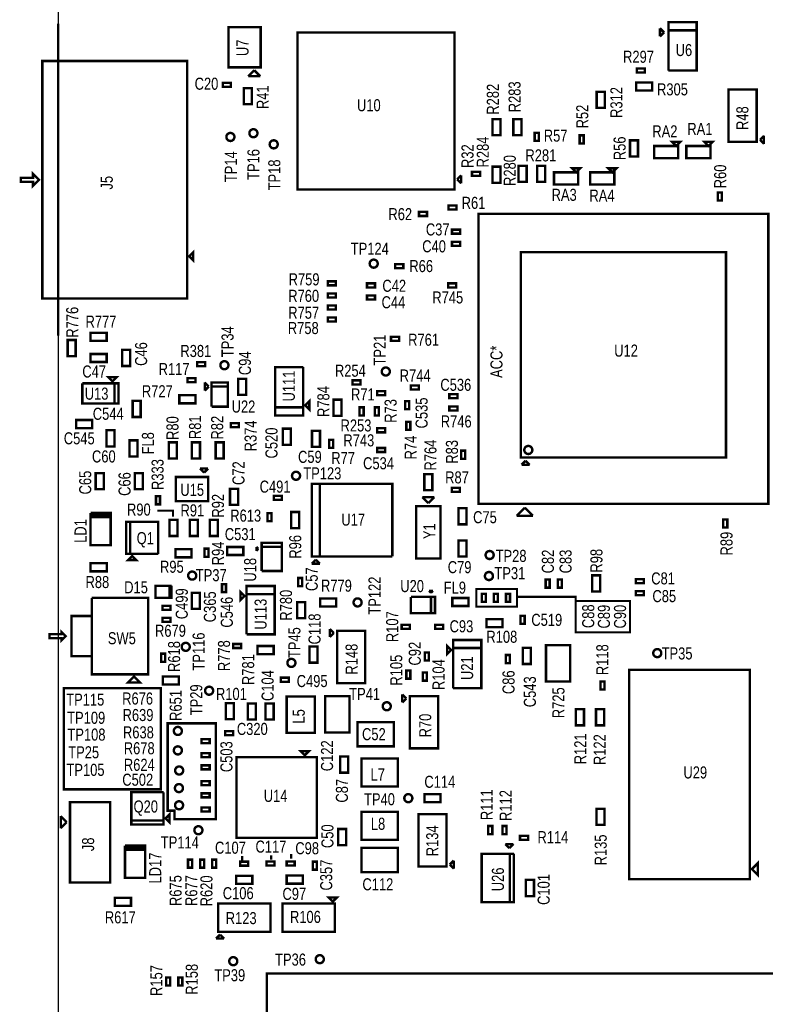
# Model space of a CAD drawing. Extents: x -19 to 106, y -45 to 160.
# Tile 19 of 21: x -6 to 41, y 55 to 117. Entities that reach past the tile are written whole.
import ezdxf
from ezdxf.enums import TextEntityAlignment as Align

# ---------------------------------------------------------------- set-up
doc = ezdxf.new("R2010")
doc.units = 0
for name, color, linetype in [('BG_OUTLINE', 95, 'CONTINUOUS'), ('PG_ASSEMBLY_TOP', 120, 'CONTINUOUS'), ('RD_ASSEMBLY_TOP', 120, 'CONTINUOUS')]:
    doc.layers.add(name, color=color, linetype=linetype)

msp = doc.modelspace()

# ---------------------------------------------------------------- linework, layer by layer
at = {"layer": 'BG_OUTLINE'}
msp.add_lwpolyline([(-3.809746, -3.81), (81.190084, -3.81), (81.190084, 146.286728), (-3.809746, 146.286728)], close=True, dxfattribs=at)
at = {"layer": 'BG_OUTLINE', "const_width": 0.1524}
msp.add_lwpolyline([(-3.809746, 116.93906), (-3.809746, 97.25406)], dxfattribs=at)
at = {"layer": 'PG_ASSEMBLY_TOP'}
for points, const_width in [([(34.70529, 113.98504), (36.48329, 113.98504), (36.48329, 117.03304), (34.70529, 117.03304), (34.70529, 116.52504), (36.48329, 116.52504)], 0.1524), ([(8.967978, 114.188494), (8.967978, 116.728494), (6.935978, 116.728494), (6.935978, 114.188494), (8.967978, 114.188494)], 0.1524), ([(21.19757, 116.39296), (11.29157, 116.39296), (11.29157, 106.48696), (21.19757, 106.48696), (21.19757, 116.39296)], 0.1524), ([(34.17189, 116.65204), (34.17189, 116.14404)], 0.1524), ([(34.42589, 116.39804), (34.17189, 116.65204)], 0.1524), ([(34.17189, 116.14404), (34.42589, 116.39804)], 0.1524), ([(36.48329, 116.52504), (34.70529, 116.52504), (34.70529, 113.98504)], 0.1524), ([(4.334256, 114.58956), (4.334256, 99.60356), (-4.809744, 99.60356), (-4.809744, 114.58956), (4.334256, 114.58956)], 0.1524), ([(8.561578, 114.010694), (8.180578, 113.629694)], 0.1524), ([(8.180578, 113.629694), (8.942578, 113.629694)], 0.1524), ([(8.942578, 113.629694), (8.561578, 114.010694)], 0.1524), ([(32.708342, 113.8682), (33.216342, 113.8682), (33.216342, 114.1222), (32.708342, 114.1222), (32.708342, 113.8682)], 0.1524), ([(6.57987, 112.96396), (7.08787, 112.96396), (7.08787, 113.21796), (6.57987, 113.21796), (6.57987, 112.96396)], 0.1524), ([(32.6644, 112.7252), (33.6804, 112.7252), (33.6804, 113.2332), (32.6644, 113.2332), (32.6644, 112.7252)], 0.1524), ([(8.4074, 111.8616), (8.4074, 112.8776), (7.8994, 112.8776), (7.8994, 111.8616), (8.4074, 111.8616)], 0.1524), ([(30.1752, 112.649), (30.1752, 111.633), (30.6832, 111.633), (30.6832, 112.649), (30.1752, 112.649)], 0.1524), ([(40.27297, 112.789462), (38.49497, 112.789462), (38.49497, 109.487462), (40.27297, 109.487462), (40.27297, 112.789462)], 0.1524), ([(23.5966, 110.9218), (23.5966, 109.9058), (24.1046, 109.9058), (24.1046, 110.9218), (23.5966, 110.9218)], 0.1524), ([(24.9174, 110.9218), (24.9174, 109.9058), (25.4254, 109.9058), (25.4254, 110.9218), (24.9174, 110.9218)], 0.1524), ([(26.5176, 109.5502), (26.5176, 110.0582), (26.2636, 110.0582), (26.2636, 109.5502), (26.5176, 109.5502)], 0.1524), ([(29.101034, 109.899958), (29.101034, 109.391958), (29.355034, 109.391958), (29.355034, 109.899958), (29.101034, 109.899958)], 0.1524), ([(32.27705, 109.584236), (32.27705, 108.568236), (32.78505, 108.568236), (32.78505, 109.584236), (32.27705, 109.584236)], 0.1524), ([(35.45205, 109.482636), (34.94405, 109.482636), (35.19805, 109.228636), (35.45205, 109.482636)], 0.1524), ([(37.48405, 109.482636), (36.97605, 109.482636), (37.23005, 109.228636), (37.48405, 109.482636)], 0.1524), ([(40.73017, 109.868462), (40.47617, 109.614462)], 0.1524), ([(40.47617, 109.614462), (40.73017, 109.360462)], 0.1524), ([(40.73017, 109.360462), (40.73017, 109.868462)], 0.1524), ([(35.32505, 108.466636), (33.80105, 108.466636), (33.80105, 109.228636), (35.32505, 109.228636), (35.32505, 108.466636)], 0.1524), ([(37.35705, 108.466636), (35.83305, 108.466636), (35.83305, 109.228636), (37.35705, 109.228636), (37.35705, 108.466636)], 0.1524), ([(-5.019802, 107.09656), (-5.400802, 107.47756), (-5.400802, 107.22356), (-6.162802, 107.22356), (-6.162802, 106.96956), (-5.400802, 106.96956), (-5.400802, 106.71556), (-5.019802, 107.09656)], 0.1524), ([(22.308312, 107.346242), (22.816312, 107.346242), (22.816312, 107.600242), (22.308312, 107.600242), (22.308312, 107.346242)], 0.1524), ([(23.5966, 107.9246), (23.5966, 106.9086), (24.1046, 106.9086), (24.1046, 107.9246), (23.5966, 107.9246)], 0.1524), ([(25.2476, 107.9754), (25.2476, 106.9594), (25.7556, 106.9594), (25.7556, 107.9754), (25.2476, 107.9754)], 0.1524), ([(26.416, 107.9754), (26.416, 106.9594), (26.924, 106.9594), (26.924, 107.9754), (26.416, 107.9754)], 0.1524), ([(29.006546, 106.80319), (27.482546, 106.80319), (27.482546, 107.56519), (29.006546, 107.56519), (29.006546, 106.80319)], 0.1524), ([(29.133546, 107.81919), (28.625546, 107.81919), (28.879546, 107.56519), (29.133546, 107.81919)], 0.1524), ([(31.289498, 106.80319), (29.765498, 106.80319), (29.765498, 107.56519), (31.289498, 107.56519), (31.289498, 106.80319)], 0.1524), ([(31.416498, 107.81919), (30.908498, 107.81919), (31.162498, 107.56519), (31.416498, 107.81919)], 0.1524), ([(21.62937, 107.37596), (21.37537, 107.12196)], 0.1524), ([(21.37537, 107.12196), (21.62937, 106.86796)], 0.1524), ([(21.62937, 106.86796), (21.62937, 107.37596)], 0.1524), ([(38.0746, 105.791), (38.0746, 106.299), (37.8206, 106.299), (37.8206, 105.791), (38.0746, 105.791)], 0.1524), ([(18.960592, 104.81056), (19.468592, 104.81056), (19.468592, 105.06456), (18.960592, 105.06456), (18.960592, 104.81056)], 0.1524), ([(21.325078, 105.471468), (20.817078, 105.471468), (20.817078, 105.217468), (21.325078, 105.217468), (21.325078, 105.471468)], 0.1524), ([(41.00703, 86.653624), (41.00703, 104.941624), (22.71903, 104.941624), (22.71903, 86.653624), (41.00703, 86.653624)], 0.1524), ([(21.04517, 103.693468), (21.55317, 103.693468), (21.55317, 103.947468), (21.04517, 103.947468), (21.04517, 103.693468)], 0.1524), ([(21.55317, 103.185468), (21.04517, 103.185468), (21.04517, 102.931468), (21.55317, 102.931468), (21.55317, 103.185468)], 0.1524), ([(4.461256, 102.27056), (4.715256, 102.52456), (4.715256, 102.01656), (4.461256, 102.27056)], 0.1524), ([(38.33749, 89.56802), (38.33749, 102.52202), (25.38349, 102.52202), (25.38349, 89.56802), (38.33749, 89.56802)], 0.1524), ([(17.46377, 101.521006), (17.97177, 101.521006), (17.97177, 101.775006), (17.46377, 101.775006), (17.46377, 101.521006)], 0.1524), ([(13.716, 100.6856), (13.208, 100.6856), (13.208, 100.4316), (13.716, 100.4316), (13.716, 100.6856)], 0.1524), ([(16.18742, 100.558092), (15.67942, 100.558092), (15.67942, 100.304092), (16.18742, 100.304092), (16.18742, 100.558092)], 0.1524), ([(21.3106, 100.5586), (20.8026, 100.5586), (20.8026, 100.3046), (21.3106, 100.3046), (21.3106, 100.5586)], 0.1524), ([(13.716, 99.9236), (13.208, 99.9236), (13.208, 99.6696), (13.716, 99.6696), (13.716, 99.9236)], 0.1524), ([(16.18742, 99.796092), (15.67942, 99.796092), (15.67942, 99.542092), (16.18742, 99.542092), (16.18742, 99.796092)], 0.1524), ([(13.716, 99.1616), (13.208, 99.1616), (13.208, 98.9076), (13.716, 98.9076), (13.716, 99.1616)], 0.1524), ([(13.716, 98.3996), (13.208, 98.3996), (13.208, 98.1456), (13.716, 98.1456), (13.716, 98.3996)], 0.1524), ([(-3.2131, 96.985582), (-3.2131, 95.969582), (-2.7051, 95.969582), (-2.7051, 96.985582), (-3.2131, 96.985582)], 0.1524), ([(-1.76657, 96.9264), (-0.75057, 96.9264), (-0.75057, 97.4344), (-1.76657, 97.4344), (-1.76657, 96.9264)], 0.1524), ([(17.7038, 97.1804), (17.1958, 97.1804), (17.1958, 96.9264), (17.7038, 96.9264), (17.7038, 97.1804)], 0.1524), ([(0.7366, 95.34144), (0.7366, 96.35744), (0.2286, 96.35744), (0.2286, 95.34144), (0.7366, 95.34144)], 0.1524), ([(-1.76657, 95.59544), (-0.75057, 95.59544), (-0.75057, 96.10344), (-1.76657, 96.10344), (-1.76657, 95.59544)], 0.1524), ([(5.47116, 95.5802), (4.96316, 95.5802), (4.96316, 95.3262), (5.47116, 95.3262), (5.47116, 95.5802)], 0.1524), ([(11.6586, 95.2754), (11.6586, 92.7354), (9.8806, 92.7354)], 0.1524), ([(9.8806, 92.7354), (11.6586, 92.7354), (11.6586, 92.2274), (9.8806, 92.2274), (9.8806, 95.2754), (11.6586, 95.2754)], 0.1524), ([(-0.380746, 94.377256), (-0.126746, 94.631256), (-0.634746, 94.631256), (-0.380746, 94.377256)], 0.1524), ([(4.859528, 94.582996), (4.351528, 94.582996), (4.351528, 94.328996), (4.859528, 94.328996), (4.859528, 94.582996)], 0.1524), ([(8.061198, 93.523562), (8.061198, 94.539562), (7.553198, 94.539562), (7.553198, 93.523562), (8.061198, 93.523562)], 0.1524), ([(14.7574, 94.1832), (15.2654, 94.1832), (15.2654, 94.4372), (14.7574, 94.4372), (14.7574, 94.1832)], 0.1524), ([(-0.253746, 92.980256), (-0.253746, 94.250256), (-2.285746, 94.250256)], 0.1524), ([(-2.285746, 94.250256), (-2.285746, 92.980256), (0.000254, 92.980256), (0.000254, 94.250256), (-0.253746, 94.250256), (-0.253746, 92.980256)], 0.1524), ([(5.44195, 94.303596), (5.44195, 93.795596)], 0.1524), ([(5.69595, 94.049596), (5.44195, 94.303596)], 0.1524), ([(5.44195, 93.795596), (5.69595, 94.049596)], 0.1524), ([(5.87375, 92.779596), (6.88975, 92.779596), (6.88975, 94.303596), (5.87375, 94.303596), (5.87375, 94.049596), (6.88975, 94.049596)], 0.1524), ([(6.88975, 94.049596), (5.87375, 94.049596), (5.87375, 92.779596)], 0.1524), ([(16.32077, 93.500956), (16.82877, 93.500956), (16.82877, 93.754956), (16.32077, 93.754956), (16.32077, 93.500956)], 0.1524), ([(18.9484, 94.107), (18.4404, 94.107), (18.4404, 93.853), (18.9484, 93.853), (18.9484, 94.107)], 0.1524), ([(0.889, 93.1418), (0.889, 92.1258), (1.397, 92.1258), (1.397, 93.1418), (0.889, 93.1418)], 0.1524), ([(4.8514, 93.4974), (3.8354, 93.4974), (3.8354, 92.9894), (4.8514, 92.9894), (4.8514, 93.4974)], 0.1524), ([(11.7856, 92.8624), (12.0396, 92.6084), (12.0396, 93.1164), (11.7856, 92.8624)], 0.1524), ([(13.5636, 93.218), (13.5636, 92.202), (14.0716, 92.202), (14.0716, 93.218), (13.5636, 93.218)], 0.1524), ([(21.3868, 93.5736), (20.8788, 93.5736), (20.8788, 93.3196), (21.3868, 93.3196), (21.3868, 93.5736)], 0.1524), ([(15.2146, 92.7354), (15.2146, 92.2274), (15.4686, 92.2274), (15.4686, 92.7354), (15.2146, 92.7354)], 0.1524), ([(16.167862, 92.7354), (16.167862, 92.2274), (16.421862, 92.2274), (16.421862, 92.7354), (16.167862, 92.7354)], 0.1524), ([(18.0848, 93.119956), (18.0848, 92.611956), (18.3388, 92.611956), (18.3388, 93.119956), (18.0848, 93.119956)], 0.1524), ([(21.3868, 92.7862), (20.8788, 92.7862), (20.8788, 92.5322), (21.3868, 92.5322), (21.3868, 92.7862)], 0.1524), ([(-2.677922, 91.4273), (-1.661922, 91.4273), (-1.661922, 91.9353), (-2.677922, 91.9353), (-2.677922, 91.4273)], 0.1524), ([(-0.254, 90.2716), (-0.254, 91.2876), (-0.762, 91.2876), (-0.762, 90.2716), (-0.254, 90.2716)], 0.1524), ([(7.088632, 91.476576), (7.596632, 91.476576), (7.596632, 91.730576), (7.088632, 91.730576), (7.088632, 91.476576)], 0.1524), ([(10.8712, 90.3732), (10.8712, 91.3892), (10.3632, 91.3892), (10.3632, 90.3732), (10.8712, 90.3732)], 0.1524), ([(12.208256, 91.260168), (12.208256, 90.244168), (12.716256, 90.244168), (12.716256, 91.260168), (12.208256, 91.260168)], 0.1524), ([(16.82877, 91.414092), (16.32077, 91.414092), (16.32077, 91.160092), (16.82877, 91.160092), (16.82877, 91.414092)], 0.1524), ([(18.161, 91.821), (18.161, 91.313), (18.415, 91.313), (18.415, 91.821), (18.161, 91.821)], 0.1524), ([(0.687324, 90.654632), (0.687324, 89.638632), (1.195324, 89.638632), (1.195324, 90.654632), (0.687324, 90.654632)], 0.1524), ([(13.55217, 90.18016), (13.55217, 90.68816), (13.29817, 90.68816), (13.29817, 90.18016), (13.55217, 90.18016)], 0.1524), ([(3.683, 89.5096), (3.683, 90.5256), (3.175, 90.5256), (3.175, 89.5096), (3.683, 89.5096)], 0.1524), ([(5.140706, 89.5096), (5.140706, 90.5256), (4.632706, 90.5256), (4.632706, 89.5096), (5.140706, 89.5096)], 0.1524), ([(6.63575, 89.5096), (6.63575, 90.5256), (6.12775, 90.5256), (6.12775, 89.5096), (6.63575, 89.5096)], 0.1524), ([(16.82877, 90.17), (16.32077, 90.17), (16.32077, 89.916), (16.82877, 89.916), (16.82877, 90.17)], 0.1524), ([(21.877528, 89.493344), (21.877528, 90.001344), (21.623528, 90.001344), (21.623528, 89.493344), (21.877528, 89.493344)], 0.1524), ([(5.65277, 88.87206), (5.14477, 88.87206)], 0.1524), ([(5.14477, 88.87206), (5.39877, 88.61806)], 0.1524), ([(5.39877, 88.61806), (5.65277, 88.87206)], 0.1524), ([(25.68829, 89.36482), (25.43429, 89.11082)], 0.1524), ([(25.43429, 89.11082), (25.94229, 89.11082)], 0.1524), ([(25.94229, 89.11082), (25.68829, 89.36482)], 0.1524), ([(-0.935736, 87.568786), (-0.935736, 88.584786), (-1.443736, 88.584786), (-1.443736, 87.568786), (-0.935736, 87.568786)], 0.1524), ([(1.528064, 87.568786), (1.528064, 88.584786), (1.020064, 88.584786), (1.020064, 87.568786), (1.528064, 87.568786)], 0.1524), ([(3.62077, 88.33866), (3.62077, 86.81466), (5.65277, 86.81466), (5.65277, 88.33866), (3.62077, 88.33866)], 0.1524), ([(19.80565, 87.503), (19.80565, 88.519), (19.29765, 88.519), (19.29765, 87.503), (19.80565, 87.503)], 0.1524), ([(7.5438, 86.578694), (7.5438, 87.594694), (7.0358, 87.594694), (7.0358, 86.578694), (7.5438, 86.578694)], 0.1524), ([(17.277334, 83.328764), (17.277334, 87.900764), (12.197334, 87.900764), (12.197334, 83.328764), (12.705334, 83.328764), (12.705334, 87.900764)], 0.1524), ([(12.705334, 87.900764), (12.705334, 83.328764), (17.277334, 83.328764)], 0.1524), ([(21.540978, 87.659718), (21.032978, 87.659718), (21.032978, 87.405718), (21.540978, 87.405718), (21.540978, 87.659718)], 0.1524), ([(2.6162, 86.614), (2.6162, 87.122), (2.3622, 87.122), (2.3622, 86.614), (2.6162, 86.614)], 0.1524), ([(10.3124, 87.1474), (9.8044, 87.1474), (9.8044, 86.8934), (10.3124, 86.8934), (10.3124, 87.1474)], 0.1524), ([(19.17065, 87.06866), (19.55165, 86.68766)], 0.1524), ([(19.93265, 87.06866), (19.17065, 87.06866)], 0.1524), ([(19.55165, 86.68766), (19.93265, 87.06866)], 0.1524), ([(18.78965, 86.49716), (18.78965, 83.19516), (20.31365, 83.19516), (20.31365, 86.49716), (18.78965, 86.49716)], 0.1524), ([(21.96465, 85.35416), (21.96465, 86.37016), (21.45665, 86.37016), (21.45665, 85.35416), (21.96465, 85.35416)], 0.1524), ([(25.64003, 86.399624), (25.13203, 85.891624)], 0.1524), ([(26.14803, 85.891624), (25.64003, 86.399624)], 0.1524), ([(-1.76657, 86.071456), (-1.76657, 84.039456), (-0.49657, 84.039456), (-0.49657, 85.944456)], 0.1524), ([(-0.49657, 85.944456), (-0.49657, 85.817456), (-1.76657, 85.817456), (-1.76657, 85.944456), (-0.49657, 85.944456), (-0.49657, 86.071456), (-1.76657, 86.071456)], 0.1524), ([(3.429, 85.8266), (3.429, 86.2076), (2.4384, 86.2076)], 0.127), ([(9.651492, 85.5472), (9.651492, 86.0552), (9.397492, 86.0552), (9.397492, 85.5472), (9.651492, 85.5472)], 0.1524), ([(11.4046, 85.1154), (11.4046, 86.1314), (10.8966, 86.1314), (10.8966, 85.1154), (11.4046, 85.1154)], 0.1524), ([(25.13203, 85.891624), (26.14803, 85.891624)], 0.1524), ([(2.50825, 83.484212), (2.50825, 85.516212), (0.47625, 85.516212), (0.47625, 83.484212), (0.73025, 83.484212), (0.73025, 85.516212)], 0.1524), ([(0.73025, 85.516212), (0.73025, 83.484212), (2.50825, 83.484212)], 0.1524), ([(3.218434, 85.633052), (3.218434, 84.617052), (3.726434, 84.617052), (3.726434, 85.633052), (3.218434, 85.633052)], 0.1524), ([(4.4958, 85.633052), (4.4958, 84.617052), (5.0038, 84.617052), (5.0038, 85.633052), (4.4958, 85.633052)], 0.1524), ([(5.7658, 85.633052), (5.7658, 84.617052), (6.2738, 84.617052), (6.2738, 85.633052), (5.7658, 85.633052)], 0.1524), ([(38.41877, 85.15096), (38.41877, 85.65896), (38.16477, 85.65896), (38.16477, 85.15096), (38.41877, 85.15096)], 0.1524), ([(5.422646, 83.816698), (5.422646, 83.308698), (5.676646, 83.308698), (5.676646, 83.816698), (5.422646, 83.816698)], 0.1524), ([(6.858, 83.415632), (7.874, 83.415632), (7.874, 83.923632), (6.858, 83.923632), (6.858, 83.415632)], 0.1524), ([(8.70077, 83.93176), (8.70077, 83.67776)], 0.1524), ([(8.82777, 83.80476), (8.70077, 83.93176)], 0.1524), ([(8.70077, 83.67776), (8.82777, 83.80476)], 0.1524), ([(9.03097, 82.40776), (10.30097, 82.40776), (10.30097, 84.18576), (9.03097, 84.18576), (9.03097, 83.93176), (10.30097, 83.93176)], 0.1524), ([(10.30097, 83.93176), (9.03097, 83.93176), (9.03097, 82.40776)], 0.1524), ([(21.45665, 84.33816), (21.45665, 83.32216), (21.96465, 83.32216), (21.96465, 84.33816), (21.45665, 84.33816)], 0.1524), ([(0.85725, 83.357212), (0.60325, 83.103212), (1.11125, 83.103212), (0.85725, 83.357212)], 0.1524), ([(4.605782, 83.779106), (3.589782, 83.779106), (3.589782, 83.271106), (4.605782, 83.271106), (4.605782, 83.779106)], 0.1524), ([(-1.763014, 82.386678), (-0.747014, 82.386678), (-0.747014, 82.894678), (-1.763014, 82.894678), (-1.763014, 82.386678)], 0.1524), ([(12.451334, 83.125564), (12.197334, 82.871564)], 0.1524), ([(12.197334, 82.871564), (12.705334, 82.871564)], 0.1524), ([(12.705334, 82.871564), (12.451334, 83.125564)], 0.1524), ([(11.5824, 81.4578), (11.5824, 81.9658), (11.3284, 81.9658), (11.3284, 81.4578), (11.5824, 81.4578)], 0.1524), ([(29.88564, 82.13217), (29.88564, 81.11617), (30.39364, 81.11617), (30.39364, 82.13217), (29.88564, 82.13217)], 0.1524), ([(3.343148, 81.478628), (2.327148, 81.478628), (2.327148, 80.716628), (3.216148, 80.716628), (3.216148, 81.478628)], 0.1524), ([(3.216148, 81.478628), (3.216148, 80.716628), (3.343148, 80.716628), (3.343148, 81.478628)], 0.1524), ([(6.7818, 81.0641), (6.7818, 81.5721), (6.5278, 81.5721), (6.5278, 81.0641), (6.7818, 81.0641)], 0.1524), ([(8.0772, 78.411832), (9.8552, 78.411832), (9.8552, 81.459832), (8.0772, 81.459832), (8.0772, 80.951832), (9.8552, 80.951832)], 0.1524), ([(26.95575, 81.8642), (26.95575, 81.3562), (27.20975, 81.3562), (27.20975, 81.8642), (26.95575, 81.8642)], 0.1524), ([(27.71775, 81.8642), (27.71775, 81.3562), (27.97175, 81.3562), (27.97175, 81.8642), (27.71775, 81.8642)], 0.1524), ([(32.639508, 81.63814), (33.147508, 81.63814), (33.147508, 81.89214), (32.639508, 81.89214), (32.639508, 81.63814)], 0.1524), ([(-1.692148, 77.027532), (-1.692148, 79.567532), (-2.962148, 79.567532), (-2.962148, 77.027532), (-1.692148, 77.027532), (-1.692148, 75.884532), (1.863852, 75.884532), (1.863852, 80.710532), (-1.692148, 80.710532)], 0.1524), ([(-1.692148, 80.710532), (-1.692148, 77.027532)], 0.1524), ([(4.6228, 81.03489), (4.6228, 80.01889), (5.1308, 80.01889), (5.1308, 81.03489), (4.6228, 81.03489)], 0.1524), ([(7.9502, 80.824832), (7.6962, 81.078832), (7.6962, 80.570832), (7.9502, 80.824832)], 0.1524), ([(9.8552, 80.951832), (8.0772, 80.951832), (8.0772, 78.411832)], 0.1524), ([(18.447512, 80.769968), (18.447512, 79.753968), (19.971512, 79.753968), (19.971512, 80.769968), (19.717512, 80.769968), (19.717512, 79.753968)], 0.1524), ([(19.717512, 79.753968), (19.717512, 80.769968), (18.447512, 80.769968)], 0.1524), ([(19.844512, 81.150968), (19.590512, 81.150968)], 0.1524), ([(19.590512, 81.150968), (19.717512, 81.023968)], 0.1524), ([(19.717512, 81.023968), (19.844512, 81.150968)], 0.1524), ([(21.065744, 80.19796), (22.081744, 80.19796), (22.081744, 80.70596), (21.065744, 80.70596), (21.065744, 80.19796)], 0.1524), ([(24.8158, 81.28), (22.5806, 81.28), (22.5806, 80.1624), (25.146, 80.1624), (25.146, 81.28), (24.8158, 81.28)], 0.127), ([(23.18131, 80.455262), (23.18131, 80.963262), (22.92731, 80.963262), (22.92731, 80.455262), (23.18131, 80.455262)], 0.1524), ([(23.94331, 80.455262), (23.94331, 80.963262), (23.68931, 80.963262), (23.68931, 80.455262), (23.94331, 80.455262)], 0.1524), ([(24.70531, 80.455262), (24.70531, 80.963262), (24.45131, 80.963262), (24.45131, 80.455262), (24.70531, 80.455262)], 0.1524), ([(25.146, 80.777334), (28.8544, 80.777334), (28.8544, 80.518)], 0.127), ([(32.639508, 80.87614), (33.147508, 80.87614), (33.147508, 81.13014), (32.639508, 81.13014), (32.639508, 80.87614)], 0.1524), ([(3.279648, 80.208628), (2.771648, 80.208628), (2.771648, 79.954628), (3.279648, 79.954628), (3.279648, 80.208628)], 0.1524), ([(11.2776, 80.443832), (11.2776, 79.427832), (11.7856, 79.427832), (11.7856, 80.443832), (11.2776, 80.443832)], 0.1524), ([(12.7254, 80.171798), (13.7414, 80.171798), (13.7414, 80.679798), (12.7254, 80.679798), (12.7254, 80.171798)], 0.1524), ([(29.21, 80.518), (32.2834, 80.518), (32.2834, 78.5368), (28.8544, 78.5368), (28.8544, 80.518), (29.21, 80.518)], 0.127), ([(25.6286, 79.0702), (25.6286, 79.5782), (25.3746, 79.5782), (25.3746, 79.0702), (25.6286, 79.0702)], 0.1524), ([(3.279648, 79.446628), (2.771648, 79.446628), (2.771648, 79.192628), (3.279648, 79.192628), (3.279648, 79.446628)], 0.1524), ([(17.869154, 78.756002), (18.377154, 78.756002), (18.377154, 79.010002), (17.869154, 79.010002), (17.869154, 78.756002)], 0.1524), ([(20.493228, 79.010002), (19.985228, 79.010002), (19.985228, 78.756002), (20.493228, 78.756002), (20.493228, 79.010002)], 0.1524), ([(23.2156, 78.867), (24.2316, 78.867), (24.2316, 79.375), (23.2156, 79.375), (23.2156, 78.867)], 0.1524), ([(-3.343148, 78.297532), (-3.597148, 78.551532), (-3.597148, 78.424532), (-4.359148, 78.424532), (-4.359148, 78.170532), (-3.597148, 78.170532), (-3.597148, 78.043532), (-3.343148, 78.297532)], 0.1524), ([(13.333222, 78.755494), (13.333222, 78.247494)], 0.1524), ([(13.587222, 78.501494), (13.333222, 78.755494)], 0.1524), ([(13.333222, 78.247494), (13.587222, 78.501494)], 0.1524), ([(13.790422, 75.326494), (15.568422, 75.326494), (15.568422, 78.628494), (13.790422, 78.628494), (13.790422, 75.326494)], 0.1524), ([(7.232396, 77.5462), (7.740396, 77.5462), (7.740396, 77.8002), (7.232396, 77.8002), (7.232396, 77.5462)], 0.1524), ([(9.788652, 77.6732), (8.772652, 77.6732), (8.772652, 77.1652), (9.788652, 77.1652), (9.788652, 77.6732)], 0.1524), ([(12.048236, 77.638148), (12.048236, 76.622148), (12.556236, 76.622148), (12.556236, 77.638148), (12.048236, 77.638148)], 0.1524), ([(20.99056, 77.419454), (20.73656, 77.673454), (20.73656, 77.165454), (20.99056, 77.419454)], 0.1524), ([(21.11756, 75.006454), (22.89556, 75.006454), (22.89556, 78.054454), (21.11756, 78.054454), (21.11756, 77.546454), (22.89556, 77.546454)], 0.1524), ([(26.9748, 77.724), (26.9748, 75.438), (28.4988, 75.438), (28.4988, 77.724), (26.9748, 77.724)], 0.1524), ([(2.685034, 77.1906), (2.685034, 76.6826), (2.939034, 76.6826), (2.939034, 77.1906), (2.685034, 77.1906)], 0.1524), ([(19.323558, 77.267816), (19.323558, 76.759816), (19.577558, 76.759816), (19.577558, 77.267816), (19.323558, 77.267816)], 0.1524), ([(22.89556, 77.546454), (21.11756, 77.546454), (21.11756, 75.006454)], 0.1524), ([(24.695404, 76.599542), (24.695404, 77.107542), (24.441404, 77.107542), (24.441404, 76.599542), (24.695404, 76.599542)], 0.1524), ([(26.0223, 76.540614), (26.0223, 77.556614), (25.5143, 77.556614), (25.5143, 76.540614), (26.0223, 76.540614)], 0.1524), ([(0.974852, 75.757532), (1.355852, 75.376532), (0.593852, 75.376532), (0.974852, 75.757532)], 0.1524), ([(2.794, 75.243436), (3.81, 75.243436), (3.81, 75.751436), (2.794, 75.751436), (2.794, 75.243436)], 0.1524), ([(18.161, 76.1238), (18.161, 75.6158), (18.415, 75.6158), (18.415, 76.1238), (18.161, 76.1238)], 0.1524), ([(19.4564, 75.4888), (19.4564, 75.9968), (19.2024, 75.9968), (19.2024, 75.4888), (19.4564, 75.4888)], 0.1524), ([(39.84371, 62.96152), (32.22371, 62.96152), (32.22371, 76.16952), (39.84371, 76.16952), (39.84371, 62.96152)], 0.1524), ([(10.753852, 75.675236), (10.245852, 75.675236), (10.245852, 75.421236), (10.753852, 75.421236), (10.753852, 75.675236)], 0.1524), ([(30.67431, 74.925428), (30.67431, 75.433428), (30.42031, 75.433428), (30.42031, 74.925428), (30.67431, 74.925428)], 0.1524), ([(2.667, 68.6308), (-3.4544, 68.6308), (-3.4544, 75.0062), (2.667, 75.0062), (2.667, 68.6308)], 0.1524), ([(12.386564, 72.196452), (12.386564, 74.482452), (10.608564, 74.482452), (10.608564, 72.196452), (12.386564, 72.196452)], 0.1524), ([(13.046964, 74.507852), (13.046964, 72.221852), (14.570964, 72.221852), (14.570964, 74.507852), (13.046964, 74.507852)], 0.1524), ([(17.905222, 74.618596), (17.905222, 74.110596)], 0.1524), ([(18.159222, 74.364596), (17.905222, 74.618596)], 0.1524), ([(18.387822, 71.214996), (20.165822, 71.214996), (20.165822, 74.516996), (18.387822, 74.516996), (18.387822, 71.214996)], 0.1524), ([(7.274052, 73.059036), (7.274052, 74.075036), (6.766052, 74.075036), (6.766052, 73.059036), (7.274052, 73.059036)], 0.1524), ([(8.671052, 73.033636), (8.671052, 74.049636), (8.163052, 74.049636), (8.163052, 73.033636), (8.671052, 73.033636)], 0.1524), ([(9.788652, 73.033636), (9.788652, 74.049636), (9.280652, 74.049636), (9.280652, 73.033636), (9.788652, 73.033636)], 0.1524), ([(17.905222, 74.110596), (18.159222, 74.364596)], 0.1524), ([(28.865068, 73.686416), (28.865068, 72.670416), (29.373068, 72.670416), (29.373068, 73.686416), (28.865068, 73.686416)], 0.1524), ([(30.643068, 72.670416), (30.643068, 73.686416), (30.135068, 73.686416), (30.135068, 72.670416), (30.643068, 72.670416)], 0.1524), ([(3.0988, 72.7964), (6.1468, 72.7964), (6.1468, 66.7512), (3.5306, 66.7512), (3.5306, 67.2846), (3.0988, 67.2846), (3.0988, 72.7964)], 0.1524), ([(17.371822, 72.865996), (15.085822, 72.865996), (15.085822, 71.341996), (17.371822, 71.341996), (17.371822, 72.865996)], 0.1524), ([(7.230364, 72.298052), (6.722364, 72.298052), (6.722364, 72.044052), (7.230364, 72.044052), (7.230364, 72.298052)], 0.1524), ([(5.242052, 71.54164), (5.750052, 71.54164), (5.750052, 71.79564), (5.242052, 71.79564), (5.242052, 71.54164)], 0.1524), ([(5.242052, 70.65264), (5.750052, 70.65264), (5.750052, 70.90664), (5.242052, 70.90664), (5.242052, 70.65264)], 0.1524), ([(11.755882, 70.783704), (12.009882, 71.037704), (11.501882, 71.037704), (11.755882, 70.783704)], 0.1524), ([(5.242052, 69.89064), (5.750052, 69.89064), (5.750052, 70.14464), (5.242052, 70.14464), (5.242052, 69.89064)], 0.1524), ([(7.437882, 70.656704), (7.437882, 65.576704), (12.517882, 65.576704), (12.517882, 70.656704), (7.437882, 70.656704)], 0.1524), ([(14.494764, 69.681852), (14.494764, 70.697852), (13.986764, 70.697852), (13.986764, 69.681852), (14.494764, 69.681852)], 0.1524), ([(15.339822, 68.801996), (17.625822, 68.801996), (17.625822, 70.579996), (15.339822, 70.579996), (15.339822, 68.801996)], 0.1524), ([(5.242052, 68.88734), (5.750052, 68.88734), (5.750052, 69.14134), (5.242052, 69.14134), (5.242052, 68.88734)], 0.1524), ([(0.80518, 66.66611), (2.83718, 66.66611), (2.83718, 68.44411)], 0.1524), ([(2.83718, 68.44411), (0.80518, 68.44411), (0.80518, 66.41211), (2.83718, 66.41211), (2.83718, 66.66611), (0.80518, 66.66611)], 0.1524), ([(5.750052, 68.37934), (5.242052, 68.37934), (5.242052, 68.12534), (5.750052, 68.12534), (5.750052, 68.37934)], 0.1524), ([(20.32, 68.326), (19.304, 68.326), (19.304, 67.818), (20.32, 67.818), (20.32, 68.326)], 0.1524), ([(-0.525018, 62.747652), (-0.525018, 67.827652), (-3.065018, 67.827652), (-3.065018, 62.747652), (-0.525018, 62.747652)], 0.1524), ([(2.96418, 66.79311), (3.21818, 66.53911), (3.21818, 67.04711), (2.96418, 66.79311)], 0.1524), ([(5.750052, 67.49034), (5.242052, 67.49034), (5.242052, 67.23634), (5.750052, 67.23634), (5.750052, 67.49034)], 0.1524), ([(15.339822, 65.439036), (17.625822, 65.439036), (17.625822, 67.217036), (15.339822, 67.217036), (15.339822, 65.439036)], 0.1524), ([(20.701, 67.056), (18.923, 67.056), (18.923, 63.754), (20.701, 63.754), (20.701, 67.056)], 0.1524), ([(30.16631, 67.40652), (30.16631, 66.39052), (30.67431, 66.39052), (30.67431, 67.40652), (30.16631, 67.40652)], 0.1524), ([(-3.649218, 66.176652), (-3.649218, 66.938652)], 0.1524), ([(-3.649218, 66.938652), (-3.268218, 66.557652)], 0.1524), ([(-3.268218, 66.557652), (-3.649218, 66.176652)], 0.1524), ([(13.859764, 66.125852), (13.859764, 65.109852), (14.367764, 65.109852), (14.367764, 66.125852), (13.859764, 66.125852)], 0.1524), ([(23.58898, 65.806828), (23.58898, 66.314828), (23.33498, 66.314828), (23.33498, 65.806828), (23.58898, 65.806828)], 0.1524), ([(24.47798, 65.806828), (24.47798, 66.314828), (24.22398, 66.314828), (24.22398, 65.806828), (24.47798, 65.806828)], 0.1524), ([(24.416004, 65.172082), (24.670004, 64.918082)], 0.1524), ([(24.924004, 65.172082), (24.416004, 65.172082)], 0.1524), ([(24.670004, 64.918082), (24.924004, 65.172082)], 0.1524), ([(25.844754, 65.696338), (25.336754, 65.696338), (25.336754, 65.442338), (25.844754, 65.442338), (25.844754, 65.696338)], 0.1524), ([(0.4064, 65.078864), (0.4064, 63.046864), (1.6764, 63.046864), (1.6764, 64.951864)], 0.1524), ([(1.6764, 64.951864), (1.6764, 64.824864), (0.4064, 64.824864), (0.4064, 64.951864), (1.6764, 64.951864), (1.6764, 65.078864), (0.4064, 65.078864)], 0.1524), ([(17.625822, 64.931036), (15.339822, 64.931036), (15.339822, 63.407036), (17.625822, 63.407036), (17.625822, 64.931036)], 0.1524), ([(24.949404, 64.562482), (24.949404, 61.514482), (22.917404, 61.514482), (22.917404, 64.562482), (24.695404, 64.562482), (24.695404, 61.514482)], 0.1524), ([(24.695404, 61.514482), (24.695404, 64.562482), (24.949404, 64.562482)], 0.1524), ([(4.639818, 63.686436), (4.639818, 64.194436), (4.385818, 64.194436), (4.385818, 63.686436), (4.639818, 63.686436)], 0.1524), ([(5.401818, 63.686436), (5.401818, 64.194436), (5.147818, 64.194436), (5.147818, 63.686436), (5.401818, 63.686436)], 0.1524), ([(5.909818, 64.194436), (5.909818, 63.686436), (6.163818, 63.686436), (6.163818, 64.194436), (5.909818, 64.194436)], 0.1524), ([(8.187436, 64.067182), (7.679436, 64.067182), (7.679436, 63.813182), (8.187436, 63.813182), (8.187436, 64.067182)], 0.1524), ([(7.874, 64.1858), (7.7978, 64.1858), (7.7978, 64.4144)], 0.1524), ([(9.338564, 63.821818), (9.846564, 63.821818), (9.846564, 64.075818), (9.338564, 64.075818), (9.338564, 63.821818)], 0.1524), ([(9.6266, 64.1858), (9.6266, 64.4652)], 0.1524), ([(10.608564, 63.821818), (11.116564, 63.821818), (11.116564, 64.075818), (10.608564, 64.075818), (10.608564, 63.821818)], 0.1524), ([(10.8966, 64.262), (10.8966, 64.4652), (10.9728, 64.4652)], 0.1524), ([(12.259818, 64.067436), (12.259818, 63.559436), (12.513818, 63.559436), (12.513818, 64.067436), (12.259818, 64.067436)], 0.1524), ([(21.1582, 64.135), (20.9042, 63.881)], 0.1524), ([(21.1582, 63.627), (21.1582, 64.135)], 0.1524), ([(40.35171, 63.21552), (40.35171, 63.97752), (39.97071, 63.59652), (40.35171, 63.21552)], 0.1524), ([(20.9042, 63.881), (21.1582, 63.627)], 0.1524), ([(7.425436, 62.670182), (8.441436, 62.670182), (8.441436, 63.178182), (7.425436, 63.178182), (7.425436, 62.670182)], 0.1524), ([(11.624564, 63.186818), (10.608564, 63.186818), (10.608564, 62.678818), (11.624564, 62.678818), (11.624564, 63.186818)], 0.1524), ([(26.219404, 61.895482), (26.219404, 62.911482), (25.711404, 62.911482), (25.711404, 61.895482), (26.219404, 61.895482)], 0.1524), ([(0.785368, 61.791088), (-0.230632, 61.791088), (-0.230632, 61.283088), (0.785368, 61.283088), (0.785368, 61.791088)], 0.1524), ([(13.52169, 61.547756), (13.77569, 61.801756), (13.26769, 61.801756), (13.52169, 61.547756)], 0.1524), ([(9.58469, 59.642756), (9.58469, 61.420756), (6.28269, 61.420756), (6.28269, 59.642756), (9.58469, 59.642756)], 0.1524), ([(10.34669, 61.420756), (10.34669, 59.642756), (13.64869, 59.642756), (13.64869, 61.420756), (10.34669, 61.420756)], 0.1524), ([(6.40969, 59.464956), (6.15569, 59.210956)], 0.1524), ([(6.15569, 59.210956), (6.66369, 59.210956)], 0.1524), ([(6.66369, 59.210956), (6.40969, 59.464956)], 0.1524), ([(3.26517, 56.245252), (3.26517, 56.753252), (3.01117, 56.753252), (3.01117, 56.245252), (3.26517, 56.245252)], 0.1524), ([(4.02717, 56.245252), (4.02717, 56.753252), (3.77317, 56.753252), (3.77317, 56.245252), (4.02717, 56.245252)], 0.1524), ([(44.660058, 57.009538), (9.354058, 57.009538), (9.354058, 52.183538), (44.660058, 52.183538), (44.660058, 57.009538)], 0.1524)]:
    msp.add_lwpolyline(points, dxfattribs=dict(at, const_width=const_width))
at = {"layer": 'PG_ASSEMBLY_TOP', "const_width": 0.1524}
for points in [[(7.312914, 109.797088, 1), (6.804914, 109.797088, 1), (7.312914, 109.797088)], [(8.766048, 110.0328, 1), (8.258048, 110.0328, 1), (8.766048, 110.0328)], [(10.04697, 109.33176, 1), (9.53897, 109.33176, 1), (10.04697, 109.33176)], [(16.3576, 101.8032, 1), (15.8496, 101.8032, 1), (16.3576, 101.8032)], [(6.935724, 95.394272, 1), (6.427724, 95.394272, 1), (6.935724, 95.394272)], [(17.1196, 94.996, 1), (16.6116, 94.996, 1), (17.1196, 94.996)], [(26.114502, 90.045032, 0.99991), (25.606502, 90.045286, 1.00009), (26.114502, 90.045032)], [(11.4554, 88.4174, 1), (10.9474, 88.4174, 1), (11.4554, 88.4174)], [(23.673562, 83.416902, 1), (23.165562, 83.416902, 1), (23.673562, 83.416902)], [(4.9022, 82.1182, 1), (4.3942, 82.1182, 1), (4.9022, 82.1182)], [(23.62962, 82.090514, 1), (23.12162, 82.090514, 1), (23.62962, 82.090514)], [(15.3416, 80.425798, 1), (14.8336, 80.425798, 1), (15.3416, 80.425798)], [(4.4958, 77.6224, 1), (3.9878, 77.6224, 1), (4.4958, 77.6224)], [(34.25317, 77.22616, 1), (33.74517, 77.22616, 1), (34.25317, 77.22616)], [(11.162792, 76.609956, 1), (10.654792, 76.609956, 1), (11.162792, 76.609956)], [(5.969, 74.8538, 1), (5.461, 74.8538, 1), (5.969, 74.8538)], [(17.180052, 73.871836, 1), (16.672052, 73.871836, 1), (17.180052, 73.871836)], [(3.996436, 72.315832, 1), (3.488436, 72.315832, 1), (3.996436, 72.315832)], [(3.996436, 71.088758, 1), (3.488436, 71.088758, 1), (3.996436, 71.088758)], [(4.079748, 69.818758, 1), (3.571748, 69.818758, 1), (4.079748, 69.818758)], [(4.064, 68.707, 1), (3.556, 68.707, 1), (4.064, 68.707)], [(18.542, 68.072, 1), (18.034, 68.072, 1), (18.542, 68.072)], [(4.073652, 67.623436, 1), (3.565652, 67.623436, 1), (4.073652, 67.623436)], [(5.292852, 66.048636, 1), (4.784852, 66.048636, 1), (5.292852, 66.048636)], [(7.493, 57.785, 1), (6.985, 57.785, 1), (7.493, 57.785)], [(12.954, 57.912, 1), (12.446, 57.912, 1), (12.954, 57.912)]]:
    msp.add_lwpolyline(points, format="xyb", dxfattribs=at)

# ---------------------------------------------------------------- texts
at = {"layer": 'RD_ASSEMBLY_TOP', "width": 0.8}
for s, p in [('U7', (8.205978, 114.899694)), ('R283', (25.3746, 111.3536)), ('R41', (9.4742, 111.5568)), ('R282', (24.003, 111.2012)), ('R312', (31.8008, 110.998)), ('R48', (39.751, 110.236)), ('R284', (23.368, 107.8738)), ('R56', (32.004, 108.331)), ('TP14', (7.4676, 106.945938)), ('TP16', (8.893048, 107.0864)), ('TP18', (10.2108, 106.426)), ('R280', (25.0698, 106.7054)), ('J5', (-0.364998, 106.47934)), ('R776', (-2.54, 97.1296)), ('TP34', (7.25932, 95.899732)), ('TP21', (16.8656, 95.377)), ('C46', (1.8034, 95.3516)), ('ACC*', (24.2316, 94.5896)), ('C94', (8.3566, 94.7674)), ('R784', (13.3096, 92.1258)), ('R80', (3.7846, 90.678)), ('R81', (5.207, 90.7288)), ('R82', (6.604, 90.7034)), ('C520', (10.033, 89.5096)), ('FL8', (2.2352, 89.7636)), ('R764', (20.066, 88.7476)), ('C72', (7.9502, 87.8332)), ('C65', (-1.723136, 87.238586)), ('C66', (0.762, 87.1474)), ('R92', (6.6548, 85.7758)), ('LD1', (-2.01803, 84.184744)), ('Y1', (19.99615, 84.41944)), ('R96', (11.5316, 83.185)), ('R98', (30.54096, 82.30743)), ('U18', (8.6868, 81.7372)), ('TP122', (16.5354, 79.6544)), ('C365', (6.1468, 79.1718)), ('R780', (10.9474, 79.2734)), ('C118', (12.7508, 77.7748)), ('TP116', (5.4356, 76.1238)), ('TP45', (11.4808, 76.9112)), ('R148', (15.0876, 75.8698)), ('R781', (8.5598, 75.2094)), ('C104', (9.788652, 74.202036)), ('TP29', (5.2832, 73.3044)), ('C543', (26.3398, 73.8124)), ('R651', (3.9878, 72.9488)), ('L5', (11.751564, 72.780652)), ('R70', (19.7358, 71.9074)), ('C122', (13.5382, 69.7738)), ('R121', (29.52369, 70.21068)), ('R122', (30.74289, 70.15988)), ('C87', (14.478, 67.7926)), ('C50', (13.5636, 64.9224)), ('R134', (20.17903, 64.407542)), ('J8', (-1.541018, 64.728852)), ('R135', (30.8102, 63.8302)), ('LD17', (2.6924, 62.6872)), ('U26', (24.3205, 62.20079)), ('C101', (27.210004, 61.336682))]:
    msp.add_text(s, height=0.762, rotation=90, dxfattribs=at).set_placement(p)
for s, p in [('U6', (35.68192, 114.90198)), ('R297', (32.8168, 114.4778)), ('C20', (5.5499, 112.776)), ('R57', (27.5844, 109.4994)), ('R61', (22.4028, 105.2576)), ('R62', (17.78, 104.5464)), ('C37', (20.1422, 103.5812)), ('C40', (19.9136, 102.5144)), ('R66', (19.1008, 101.2698)), ('R759', (11.7094, 100.4316)), ('C42', (17.399, 100.0252)), ('R760', (11.684, 99.3902)), ('R745', (20.7772, 99.2886)), ('C44', (17.3482, 98.9838)), ('R757', (11.684, 98.3234)), ('R758', (11.6586, 97.3582)), ('R761', (19.2532, 96.6216)), ('R381', (4.8768, 95.9104)), ('U12', (32.0294, 95.9358)), ('R117', (3.5052, 94.7674)), ('R254', (14.6304, 94.6658)), ('R744', (18.7198, 94.361)), ('C536', (21.2852, 93.7768)), ('R71', (15.4178, 93.1672)), ('R253', (14.986, 91.2114)), ('R746', (21.3106, 91.4654)), ('R743', (15.1638, 90.2716)), ('R77', (14.1732, 89.154)), ('C534', (16.4084, 88.8238)), ('R87', (21.3614, 87.9348)), ('U15', (4.6482, 87.1474)), ('C491', (9.8806, 87.3506)), ('R613', (8.025384, 85.5218)), ('U17', (14.8082, 85.2678)), ('C81', (34.3662, 81.5594)), ('C85', (34.4424, 80.4418)), ('C519', (27.0256, 78.9432)), ('R679', (3.2766, 78.2574)), ('C93', (21.6408, 78.5368)), ('C495', (12.2174, 75.0824)), ('R676', (1.203452, 73.98004)), ('R639', (1.228852, 72.93864)), ('R638', (1.254252, 71.84644)), ('R678', (1.305052, 70.84314)), ('R624', (1.311148, 69.79666)), ('C502', (1.209548, 68.85686)), ('U29', (36.3982, 69.3166)), ('U14', (9.912096, 67.839082)), ('R114', (27.41295, 65.232534)), ('C107', (7.0612, 64.5668)), ('C117', (9.617964, 64.634618)), ('C98', (11.903964, 64.533018))]:
    msp.add_text(s, height=0.762, dxfattribs=at).set_placement(p, align=Align.CENTER)
for s, p in [('R305', (33.9852, 112.4204)), ('U10', (15.04823, 111.41964)), ('RA1', (35.89655, 109.922564)), ('RA2', (33.68675, 109.770164)), ('R281', (25.6794, 108.2548)), ('RA3', (27.3304, 105.7656)), ('RA4', (29.718, 105.7148)), ('TP124', (14.6558, 102.362)), ('R777', (-2.0828, 97.7646)), ('C47', (-2.286, 94.615)), ('U13', (-2.1336, 93.218)), ('R727', (1.4732, 93.3704)), ('C544', (-1.6256, 91.948)), ('U22', (7.1374, 92.4052)), ('C545', (-3.4544, 90.3986)), ('C60', (-1.6764, 89.2556)), ('C59', (11.3284, 89.2302)), ('TP123', (11.6586, 88.1888)), ('R90', (0.5334, 85.9028)), ('R91', (3.9116, 85.852)), ('C75', (22.3774, 85.4202)), ('C531', (6.7056, 84.3534)), ('Q1', (1.143, 84.0994)), ('TP28', (23.7998, 82.9818)), ('R95', (2.6162, 82.296)), ('C79', (20.7772, 82.2706)), ('TP31', (23.7236, 81.8896)), ('R88', (-2.0828, 81.3308)), ('TP37', (4.8768, 81.7626)), ('D15', (0.3556, 81.0006)), ('R779', (12.7762, 81.1022)), ('U20', (17.78, 81.0768)), ('FL9', (20.5232, 80.9752)), ('SW5', (-0.675132, 77.784452)), ('R108', (23.2156, 77.8764)), ('TP35', (34.27603, 76.82484)), ('TP115', (-3.302, 73.914)), ('R101', (6.1468, 74.2696)), ('TP41', (14.556994, 74.269092)), ('TP109', (-3.242564, 72.765158)), ('C320', (7.4676, 72.0598)), ('TP108', (-3.2258, 71.7042)), ('C52', (15.367, 71.7296)), ('TP25', (-3.175, 70.5866)), ('TP105', (-3.285236, 69.478652)), ('L7', (15.903702, 69.184774)), ('C114', (19.30146, 68.72605)), ('TP40', (15.493492, 67.624452)), ('Q20', (0.94742, 67.16649)), ('L8', (15.924022, 66.074036)), ('TP114', (2.667, 64.897)), ('C112', (15.3924, 62.2554)), ('C106', (6.5786, 61.6966)), ('C97', (10.346436, 61.654182)), ('R617', (-0.8636, 60.1726)), ('R123', (6.76656, 60.123578)), ('R106', (10.81786, 60.199778)), ('TP36', (9.8806, 57.5056)), ('TP39', (6.04393, 56.51881))]:
    msp.add_text(s, height=0.762, dxfattribs=at).set_placement(p)
for s, p in [('R52', (29.645864, 111.083598)), ('R32', (22.4028, 108.585)), ('R60', (38.35019, 107.305856)), ('U111', (11.1252, 94.0816)), ('C535', (19.5072, 92.3798)), ('R73', (17.5514, 92.5068)), ('R374', (8.7122, 90.932)), ('R74', (18.8214, 90.1954)), ('R83', (21.420328, 89.925144)), ('R333', (2.8448, 88.4936)), ('R89', (38.74897, 84.13496)), ('R94', (6.6548, 83.5152)), ('C82', (27.47645, 83.0072)), ('C83', (28.59405, 83.0072)), ('C57', (12.573, 81.8896)), ('C499', (4.3688, 80.3402)), ('C546', (7.2136, 79.8068)), ('U113', (9.3472, 79.6798)), ('C88', (30.0228, 79.5528)), ('C89', (31.0134, 79.5274)), ('C90', (32.0294, 79.5274)), ('R107', (17.653, 78.8924)), ('R618', (3.8862, 77.0128)), ('R778', (7.0358, 77.0636)), ('C92', (19.0754, 77.1906)), ('R118', (30.9118, 76.8096)), ('R105', (17.907, 76.1492)), ('R104', (20.574, 75.8698)), ('U21', (22.3774, 76.2762)), ('C86', (24.9936, 75.3872)), ('R725', (28.1432, 74.0918)), ('C503', (7.1882, 70.6882)), ('R111', (23.61438, 67.661028)), ('R112', (24.80818, 67.610228)), ('C357', (13.4874, 63.2206)), ('R675', (3.979418, 62.238636)), ('R677', (4.970018, 62.238636)), ('R620', (5.926582, 62.221364)), ('R157', (2.7686, 56.5658)), ('R158', (5.0038, 56.642))]:
    msp.add_text(s, height=0.762, rotation=90, dxfattribs=at).set_placement(p, align=Align.CENTER)

doc.saveas('drawing.dxf')
